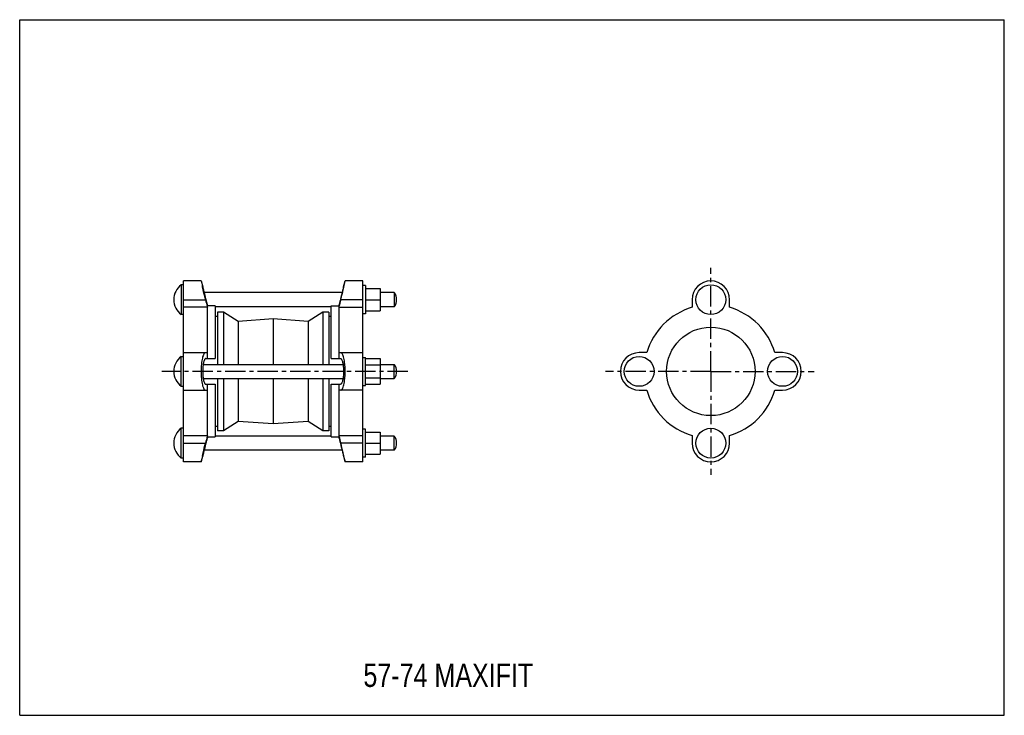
# Model space of a CAD drawing. Header units: millimetres. Extents: x 0 to 841, y 0 to 594.
import ezdxf

# ---------------------------------------------------------------- set-up
doc = ezdxf.new("R2010")
doc.units = ezdxf.units.MM
doc.header["$LTSCALE"] = 46.255
doc.linetypes.add('CENTER', pattern=[0.6, 0.375, -0.075, 0.075, -0.075])
doc.layers.get('0').update_dxf_attribs({"linetype": 'CONTINUOUS'})
doc.layers.add('02___PRT_ALL_AXES', color=7, linetype='CONTINUOUS')
doc.styles.get("Standard").update_dxf_attribs({"font": 'txt', "width": 0.8})

msp = doc.modelspace()

# ---------------------------------------------------------------- linework, layer by layer
at = {"color": 7, "linetype": 'Continuous'}
for p, q in [((0, 0), (0, 594)), ((0, 594), (841, 594)), ((841, 0), (841, 594)), ((139.98, 216.42), (139.98, 370.92)), ((154.98, 370.92), (139.98, 370.92)), ((154.98, 370.92), (156.33, 365.92)), ((276.62, 365.92), (277.98, 370.92)), ((292.98, 370.92), (277.98, 370.92)), ((292.98, 216.42), (292.98, 370.92)), ((295.48, 364.42), (307.93, 364.42)), ((307.93, 364.42), (307.93, 345.42)), ((139.98, 354.92), (158.75, 354.92)), ((159.02, 355), (159.04, 354.92)), ((273.93, 355), (273.91, 354.92)), ((292.98, 354.92), (274.2, 354.92)), ((295.48, 354.92), (307.93, 354.92)), ((319.98, 360.92), (307.93, 360.92)), ((574.33, 354.92), (574.33, 348.38)), ((606.33, 348.38), (606.33, 354.92)), ((160.46, 348.38), (139.98, 348.38)), ((160.27, 349.09), (160.46, 348.38)), ((160.48, 304.67), (160.48, 349.6)), ((166.98, 349.6), (160.48, 349.6)), ((166.98, 349.6), (166.98, 304.67)), ((265.98, 304.67), (265.98, 349.6)), ((265.98, 349.6), (272.49, 349.6)), ((272.48, 349.6), (272.48, 304.67)), ((272.68, 349.09), (272.5, 348.38)), ((272.5, 348.38), (292.98, 348.38)), ((295.48, 345.42), (307.93, 345.42)), ((319.98, 348.92), (307.93, 348.92)), ((168.98, 340.67), (166.98, 340.67)), ((265.98, 340.67), (263.98, 340.67)), ((139.98, 309.67), (160.46, 309.67)), ((159.04, 304.67), (166.98, 304.67)), ((265.98, 304.67), (273.91, 304.67)), ((272.5, 309.67), (292.98, 309.67)), ((535.62, 309.67), (529.08, 309.67)), ((651.58, 309.67), (645.04, 309.67)), ((139.98, 277.67), (160.46, 277.67)), ((159.04, 282.67), (166.98, 282.67)), ((160.48, 237.75), (160.48, 282.67)), ((166.98, 282.67), (166.98, 237.75)), ((265.98, 282.67), (273.91, 282.67)), ((265.98, 237.75), (265.98, 282.67)), ((272.48, 282.67), (272.48, 237.75)), ((292.98, 277.67), (272.5, 277.67)), ((529.08, 277.67), (535.62, 277.67)), ((645.04, 277.67), (651.58, 277.67)), ((168.98, 246.67), (166.98, 246.67)), ((265.98, 246.67), (263.98, 246.67)), ((139.98, 238.97), (160.46, 238.97)), ((160.46, 238.97), (160.27, 238.26)), ((160.47, 237.75), (166.98, 237.75)), ((265.98, 237.75), (272.48, 237.75)), ((272.5, 238.97), (292.98, 238.97)), ((272.5, 238.97), (272.68, 238.26)), ((574.33, 238.97), (574.33, 232.42)), ((606.33, 232.42), (606.33, 238.97)), ((139.98, 232.42), (158.75, 232.42)), ((159.04, 232.42), (159.02, 232.35)), ((273.91, 232.42), (273.93, 232.35)), ((292.98, 232.42), (274.2, 232.42)), ((154.98, 216.42), (156.33, 221.42)), ((276.62, 221.42), (277.98, 216.42)), ((154.98, 216.42), (139.98, 216.42)), ((292.98, 216.42), (277.98, 216.42)), ((0, 0), (841, 0))]:
    msp.add_line(p, q, dxfattribs=at)
for centre, radius, start, end in [((596.17, 465.54), 451.22, 192.10363, 192.70221), ((-157.55, 464.3), 445.43, 347.19302, 347.89947), ((590.33, 354.92), 16, 0, 180), ((590.33, 293.67), 57, 106.30209, 163.69791), ((590.33, 293.67), 57, 16.30209, 73.69791), ((529.08, 293.67), 16, 90, 270), ((651.58, 293.67), 16, 270, 90), ((590.33, 293.67), 57, 196.30209, 253.69791), ((590.33, 293.67), 57, 286.30209, 343.69791), ((590.33, 232.42), 16, 180, 360), ((602.81, 120.33), 458.03, 167.20197, 167.88973), ((-173.83, 119.48), 462.09, 12.11069, 12.69602)]:
    msp.add_arc(centre, radius, start, end, dxfattribs=at)
for points, knots in [([(156.16, 365.56), (156.15, 365.63), (156.09, 365.88), (156.03, 366.13), (155.99, 366.32)], [0, 0, 0, 0, 0.255663, 1, 1, 1, 1]), ([(158.75, 354.92), (158.5, 355.88), (157.6, 359.42), (156.75, 362.97), (156.16, 365.56)], [0, 0, 0, 0, 0.270893, 1, 1, 1, 1]), ([(156.33, 365.92), (156.58, 364.84), (157.43, 361.18), (158.35, 357.54), (159.02, 355)], [0, 0, 0, 0, 0.297342, 1, 1, 1, 1]), ([(276.62, 365.92), (276.37, 364.84), (275.52, 361.18), (274.61, 357.54), (273.93, 355)], [0, 0, 0, 0, 0.297342, 1, 1, 1, 1]), ([(274.2, 354.92), (274.45, 355.88), (275.36, 359.42), (276.2, 362.97), (276.79, 365.56)], [0, 0, 0, 0, 0.270893, 1, 1, 1, 1]), ([(159.04, 354.92), (159.28, 354.04), (159.74, 352.26), (160.24, 350.49), (160.48, 349.6)], [0, 0, 0, 0, 0.5, 1, 1, 1, 1]), ([(273.91, 354.92), (273.68, 354.04), (273.21, 352.26), (272.72, 350.49), (272.49, 349.6)], [0, 0, 0, 0, 0.5, 1, 1, 1, 1]), ([(158.75, 309.67), (158.62, 309.67), (158.33, 309.62), (157.93, 309.38), (157.56, 308.99), (157.05, 308.23), (156.5, 306.91), (155.97, 304.95), (155.53, 302.55), (155.22, 299.79), (155.02, 296.8), (154.96, 293.67), (155.02, 290.55), (155.22, 287.55), (155.53, 284.8), (155.97, 282.4), (156.5, 280.44), (157.05, 279.12), (157.56, 278.36), (157.93, 277.97), (158.33, 277.73), (158.62, 277.67), (158.75, 277.67)], [0, 0, 0, 0, 0.011844, 0.024896, 0.040248, 0.058545, 0.105001, 0.164811, 0.23675, 0.318612, 0.40749, 0.5, 0.59251, 0.681388, 0.76325, 0.835189, 0.894999, 0.941455, 0.959752, 0.975104, 0.988156, 1, 1, 1, 1]), ([(159.04, 304.67), (158.95, 304.67), (158.75, 304.64), (158.47, 304.47), (158.2, 304.21), (157.84, 303.68), (157.44, 302.78), (157.05, 301.43), (156.74, 299.78), (156.51, 297.89), (156.36, 295.82), (156.31, 293.67), (156.36, 291.52), (156.51, 289.46), (156.74, 287.57), (157.05, 285.92), (157.44, 284.57), (157.84, 283.66), (158.2, 283.14), (158.47, 282.88), (158.75, 282.71), (158.95, 282.67), (159.04, 282.67)], [0, 0, 0, 0, 0.012032, 0.025296, 0.040836, 0.059275, 0.105866, 0.165642, 0.237433, 0.319086, 0.407735, 0.500011, 0.592285, 0.680931, 0.76258, 0.834367, 0.894138, 0.940726, 0.959165, 0.974704, 0.987968, 1, 1, 1, 1]), ([(273.91, 304.67), (274.01, 304.67), (274.21, 304.64), (274.49, 304.47), (274.75, 304.21), (275.12, 303.68), (275.51, 302.78), (275.9, 301.43), (276.22, 299.78), (276.45, 297.89), (276.59, 295.82), (276.64, 293.67), (276.59, 291.52), (276.45, 289.46), (276.22, 287.57), (275.9, 285.92), (275.51, 284.57), (275.12, 283.66), (274.75, 283.14), (274.49, 282.88), (274.21, 282.71), (274.01, 282.67), (273.91, 282.67)], [0, 0, 0, 0, 0.012032, 0.025296, 0.040836, 0.059275, 0.105866, 0.165642, 0.237433, 0.319086, 0.407735, 0.500011, 0.592285, 0.680931, 0.76258, 0.834367, 0.894138, 0.940726, 0.959165, 0.974704, 0.987968, 1, 1, 1, 1]), ([(274.2, 277.67), (274.34, 277.67), (274.62, 277.73), (275.02, 277.97), (275.4, 278.36), (275.91, 279.12), (276.46, 280.44), (276.99, 282.4), (277.42, 284.8), (277.74, 287.55), (277.93, 290.55), (278, 293.67), (277.93, 296.8), (277.74, 299.79), (277.42, 302.55), (276.99, 304.95), (276.46, 306.91), (275.91, 308.23), (275.4, 308.99), (275.02, 309.38), (274.62, 309.62), (274.34, 309.67), (274.2, 309.67)], [0, 0, 0, 0, 0.011844, 0.024896, 0.040248, 0.058545, 0.105001, 0.164811, 0.23675, 0.318612, 0.40749, 0.5, 0.59251, 0.681388, 0.76325, 0.835189, 0.894999, 0.941455, 0.959752, 0.975104, 0.988156, 1, 1, 1, 1]), ([(160.47, 237.75), (160.23, 236.86), (159.75, 235.09), (159.28, 233.31), (159.04, 232.42)], [0, 0, 0, 0, 0.5, 1, 1, 1, 1]), ([(272.48, 237.75), (272.71, 236.86), (273.21, 235.09), (273.68, 233.31), (273.91, 232.42)], [0, 0, 0, 0, 0.5, 1, 1, 1, 1]), ([(156.16, 221.79), (156.34, 222.58), (157.16, 226.13), (158.03, 229.67), (158.75, 232.42)], [0, 0, 0, 0, 0.220835, 1, 1, 1, 1]), ([(159.02, 232.35), (158.35, 229.8), (157.43, 226.16), (156.58, 222.51), (156.33, 221.42)], [0, 0, 0, 0, 0.70266, 1, 1, 1, 1]), ([(273.93, 232.35), (274.61, 229.8), (275.52, 226.16), (276.37, 222.51), (276.62, 221.42)], [0, 0, 0, 0, 0.70266, 1, 1, 1, 1]), ([(276.79, 221.79), (276.61, 222.58), (275.79, 226.13), (274.92, 229.67), (274.2, 232.42)], [0, 0, 0, 0, 0.220835, 1, 1, 1, 1]), ([(276.96, 221.03), (276.95, 221.1), (276.89, 221.35), (276.84, 221.6), (276.79, 221.79)], [0, 0, 0, 0, 0.244277, 1, 1, 1, 1])]:
    msp.add_open_spline(points, degree=3, knots=knots, dxfattribs=at)
for points in [[(158.75, 354.92), (159.26, 352.98), (159.77, 351.03), (160.27, 349.09)], [(274.2, 354.92), (273.69, 352.98), (273.19, 351.03), (272.68, 349.09)], [(160.27, 238.26), (159.77, 236.31), (159.26, 234.37), (158.75, 232.42)], [(272.68, 238.26), (273.19, 236.31), (273.69, 234.37), (274.2, 232.42)]]:
    msp.add_open_spline(points, degree=3, dxfattribs=at)
at = {"layer": '02___PRT_ALL_AXES', "color": 7, "linetype": 'CENTER'}
for p, q in [((590.33, 293.67), (590.33, 382.22)), ((331.59, 293.67), (121.37, 293.67)), ((590.33, 293.67), (500.43, 293.67)), ((590.33, 293.67), (590.33, 205.41)), ((590.33, 293.67), (678.7, 293.67))]:
    msp.add_line(p, q, dxfattribs=at)
at = {"layer": '02___PRT_ALL_AXES', "color": 7, "linetype": 'Continuous'}
for p, q in [((137.98, 367.67), (137.98, 342.17)), ((139.98, 367.67), (137.98, 367.67)), ((295.48, 366.92), (292.98, 366.92)), ((295.48, 366.92), (295.48, 342.92)), ((275.44, 360.92), (157.51, 360.92)), ((319.98, 360.92), (319.98, 348.92)), ((265.98, 348.92), (166.98, 348.92)), ((139.98, 342.17), (137.98, 342.17)), ((168.98, 344.37), (168.98, 299.67)), ((173.98, 344.37), (168.98, 344.37)), ((173.98, 344.37), (173.98, 299.67)), ((186.58, 336.42), (173.98, 344.37)), ((216.48, 338.42), (186.58, 336.42)), ((186.58, 336.42), (186.58, 299.67)), ((216.48, 338.42), (216.48, 299.67)), ((246.38, 336.42), (216.48, 338.42)), ((258.98, 344.37), (246.38, 336.42)), ((246.38, 336.42), (246.38, 299.67)), ((258.98, 344.37), (258.98, 299.67)), ((263.98, 344.37), (258.98, 344.37)), ((263.98, 344.37), (263.98, 299.67)), ((295.48, 342.92), (292.98, 342.92)), ((137.98, 280.92), (137.98, 306.42)), ((137.98, 306.42), (139.98, 306.42)), ((292.98, 305.67), (295.48, 305.67)), ((295.48, 281.67), (295.48, 305.67)), ((295.48, 304.64), (307.93, 304.64)), ((307.93, 304.64), (307.93, 282.7)), ((156.74, 299.67), (276.21, 299.67)), ((295.48, 299.16), (307.93, 299.16)), ((307.93, 299.67), (319.98, 299.67)), ((319.98, 287.67), (319.98, 299.67)), ((156.75, 287.67), (276.21, 287.67)), ((168.98, 287.67), (168.98, 242.97)), ((173.98, 287.67), (173.98, 242.97)), ((186.58, 287.67), (186.58, 250.92)), ((216.48, 287.67), (216.48, 248.92)), ((246.38, 287.67), (246.38, 250.92)), ((258.98, 287.67), (258.98, 242.97)), ((263.98, 287.67), (263.98, 242.97)), ((295.48, 288.19), (307.93, 288.19)), ((307.93, 287.67), (319.98, 287.67)), ((137.98, 280.92), (139.98, 280.92)), ((292.98, 281.67), (295.48, 281.67)), ((295.48, 282.7), (307.93, 282.7)), ((137.98, 219.67), (137.98, 245.17)), ((139.98, 245.17), (137.98, 245.17)), ((186.58, 250.92), (173.98, 242.97)), ((216.48, 248.92), (186.58, 250.92)), ((246.38, 250.92), (216.48, 248.92)), ((258.98, 242.97), (246.38, 250.92)), ((295.48, 244.42), (292.98, 244.42)), ((295.48, 220.42), (295.48, 244.42)), ((265.98, 238.42), (166.98, 238.42)), ((173.98, 242.97), (168.98, 242.97)), ((263.98, 242.97), (258.98, 242.97)), ((295.48, 241.92), (307.93, 241.92)), ((307.93, 241.92), (307.93, 222.92)), ((319.98, 238.42), (307.93, 238.42)), ((319.98, 226.42), (319.98, 238.42)), ((295.48, 232.42), (307.93, 232.42)), ((139.98, 219.67), (137.98, 219.67)), ((275.44, 226.42), (157.51, 226.42)), ((295.48, 220.42), (292.98, 220.42)), ((295.48, 222.92), (307.93, 222.92)), ((319.98, 226.42), (307.93, 226.42))]:
    msp.add_line(p, q, dxfattribs=at)
for centre, radius in [((590.33, 354.92), 12.75), ((590.33, 293.67), 37.75), ((529.08, 293.67), 12.75), ((651.58, 293.67), 12.75), ((590.33, 232.42), 12.75)]:
    msp.add_circle(centre, radius, dxfattribs=at)
for centre, radius, start, end in [((147.64, 354.92), 16, 127.16729, 232.83271), ((311.98, 354.92), 10, 323.1301, 36.8699), ((147.64, 293.67), 16, 127.16729, 232.83271), ((311.98, 293.67), 10, 323.1301, 36.8699), ((147.64, 232.42), 16, 127.16729, 232.83271), ((311.98, 232.42), 10, 323.1301, 36.8699)]:
    msp.add_arc(centre, radius, start, end, dxfattribs=at)

# ---------------------------------------------------------------- texts
at = {"color": 2, "linetype": 'Continuous', "insert": (293.58, 44.23), "char_height": 20, "width": 208, "attachment_point": 1, "line_spacing_factor": 0.9}
msp.add_mtext('57-74 MAXIFIT', dxfattribs=at)

doc.saveas('drawing.dxf')
